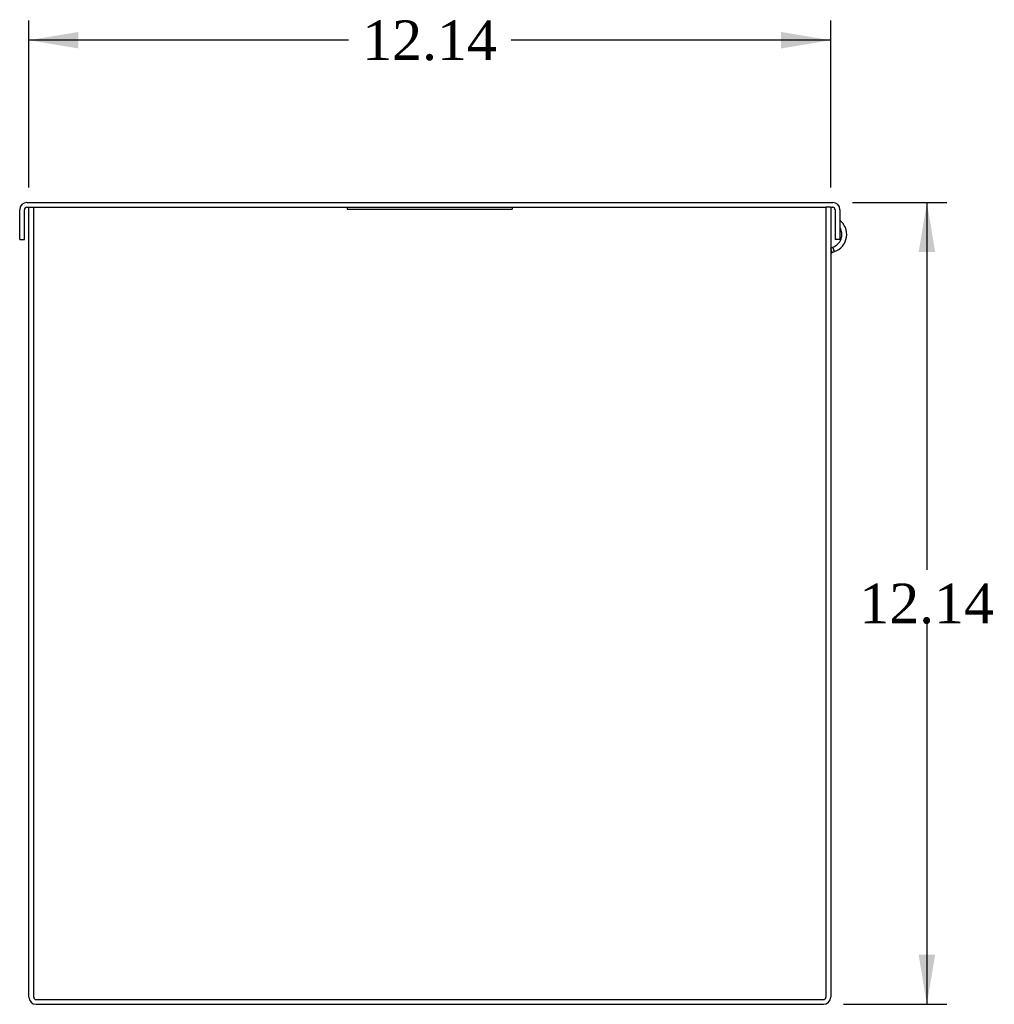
# Model space of a CAD drawing. Header units: inches. Extents: x 0 to 120, y -1 to 80.
# Tile 2 of 3: x 85 to 100, y 15 to 30. Entities that reach past the tile are written whole.
import ezdxf
from ezdxf.enums import TextEntityAlignment as Align

# ---------------------------------------------------------------- set-up
doc = ezdxf.new("R2010")
doc.units = ezdxf.units.IN
doc.header["$MEASUREMENT"] = 0
for name, color, linetype in [('COM56327-4', 7, 'Continuous'), ('COM56330-4', 7, 'Continuous'), ('Default', 7, 'Continuous'), ('QLB20316', 7, 'Continuous')]:
    doc.layers.add(name, color=color, linetype=linetype)
doc.styles.add('SEACAD_Times_New_Roman', font='times.ttf')
doc.dimstyles.new('HAMMOND_(STH_-_120x80)', dxfattribs={"dimtxt": 0.6, "dimasz": 0.75, "dimexe": 0.3, "dimexo": 0.3, "dimgap": 0.15, "dimtad": 0, "dimtih": 1, "dimtoh": 1, "dimzin": 0, "dimdsep": 46, "dimtxsty": 'SEACAD_Times_New_Roman', "dimblk1": '_SE_FILLED', "dimblk2": '_SE_FILLED', "dimsah": 1, "dimcen": 0.3, "dimadec": 0, "dimazin": 0, "dimtfac": 0.8, "dimtofl": 0, "dimtmove": 0, "dimatfit": 3, "dimfxl": 1, "dimtolj": 1, "dimtzin": 0, "dimarcsym": 0})

# ---------------------------------------------------------------- blocks, each defined once
blk = doc.blocks.new('SE4')
at = {"layer": 'COM56327-4', "color": 7, "linetype": 'Continuous'}
for p, q in [((85.47699977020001, 15.0349283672), (85.47699977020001, 26.9989283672)), ((85.47699977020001, 26.9989283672), (85.5489997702, 26.9989283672)), ((85.5489997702, 15.0349283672), (85.5489997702, 26.9989283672)), ((97.5489997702, 26.9989283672), (97.5489997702, 15.0349283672)), ((97.6209997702, 26.9989283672), (97.5489997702, 26.9989283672)), ((97.6209997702, 26.9989283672), (97.6209997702, 15.0349283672)), ((97.6209997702, 26.3820066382), (97.65581615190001, 26.3946787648)), ((97.644687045, 26.3140073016), (97.6209997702, 26.3790875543)), ((97.644687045, 26.3140073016), (97.68044160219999, 26.3270208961)), ((97.68044160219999, 26.3270208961), (97.65581615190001, 26.3946787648)), ((85.5849997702, 14.9989283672), (97.51299977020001, 14.9989283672)), ((85.5849997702, 14.9269283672), (97.51299977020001, 14.9269283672))]:
    blk.add_line(p, q, dxfattribs=at)
for centre, radius, start, end in [((97.5853599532, 26.5882554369), 0.2780000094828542, 290.0000100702, 52.6546406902), ((97.5853600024, 26.5882554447), 0.2059999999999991, 290, 30.6635362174), ((97.656999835, 26.2801783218), 0.0360000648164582, 110.0000722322, 179.9999277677), ((85.5849997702, 15.0349283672), 0.1080000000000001, 180, 270), ((85.5849997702, 15.0349283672), 0.0360000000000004, 180, 270), ((97.51299977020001, 15.0349283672), 0.108, 270, 0), ((97.51299977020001, 15.0349283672), 0.036, 270, 0)]:
    blk.add_arc(centre, radius, start, end, dxfattribs=at)
at = {"layer": 'COM56330-4', "color": 7, "linetype": 'Continuous'}
for p, q in [((85.4449997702, 27.0709283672), (97.65299977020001, 27.0709283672)), ((85.4449997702, 26.9989283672), (85.47699977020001, 26.9989283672)), ((85.5489997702, 26.9989283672), (97.5489997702, 26.9989283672)), ((97.6209997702, 26.9989283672), (97.65299977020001, 26.9989283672)), ((85.33699977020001, 26.5089283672), (85.33699977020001, 26.9629283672)), ((85.4089997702, 26.5089283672), (85.4089997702, 26.9629283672)), ((97.6889997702, 26.9629283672), (97.6889997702, 26.5089283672)), ((97.7609997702, 26.9629283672), (97.7609997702, 26.5089283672)), ((85.33699977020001, 26.5089283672), (85.4089997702, 26.5089283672)), ((97.7609997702, 26.5089283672), (97.6889997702, 26.5089283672))]:
    blk.add_line(p, q, dxfattribs=at)
for centre, radius, start, end in [((85.4449997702, 26.9629283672), 0.1080000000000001, 90, 180), ((85.4449997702, 26.9629283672), 0.0359999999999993, 90, 180), ((97.65299977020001, 26.9629283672), 0.1080000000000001, 0, 90), ((97.65299977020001, 26.9629283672), 0.0359999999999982, 0, 90)]:
    blk.add_arc(centre, radius, start, end, dxfattribs=at)
at = {"layer": 'QLB20316', "color": 7, "linetype": 'Continuous'}
for p, q in [((90.2989997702, 26.9989283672), (90.2989997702, 26.9689283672)), ((92.7989997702, 26.9989283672), (92.7989997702, 26.9689283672)), ((90.2989997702, 26.9689283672), (90.6739997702, 26.9689283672)), ((90.6739997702, 26.9689283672), (92.4239997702, 26.9689283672)), ((92.4239997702, 26.9689283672), (92.7989997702, 26.9689283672))]:
    blk.add_line(p, q, dxfattribs=at)
blk = doc.blocks.new('DMBLK1243')
at = {"layer": 'Default', "linetype": 'Continuous', "transparency": 16777216}
for points in [[(86.22699977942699, 29.65478529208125), (85.47699977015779, 29.52978529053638), (86.22699977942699, 29.40478528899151)], [(96.87099976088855, 29.65478529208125), (96.87099976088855, 29.40478528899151), (97.62099977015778, 29.52978529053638)]]:
    blk.add_hatch(color=7, dxfattribs=at).paths.add_polyline_path(points)
at = {"layer": 'Default', "color": 7, "linetype": 'Continuous', "transparency": 16777216}
for p, q in [((85.47699977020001, 27.2989283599), (85.47699977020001, 29.8297852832)), ((97.6209997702, 27.2989283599), (97.6209997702, 29.8297852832)), ((90.31530297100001, 29.5297852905), (85.47699977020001, 29.5297852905)), ((97.6209997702, 29.5297852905), (92.78269627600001, 29.5297852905))]:
    blk.add_line(p, q, dxfattribs=at)
at = {"layer": 'Default', "color": 7, "linetype": 'Continuous', "transparency": 16777216, "style": 'SEACAD_Times_New_Roman'}
blk.add_text('12.14', height=0.6, dxfattribs=at).set_placement((90.52530283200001, 29.8297852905), align=Align.TOP_LEFT)
blk = doc.blocks.new('_SE_FILLED')
at = {"color": 0}
blk.add_line((0, 0), (-1, 0), dxfattribs=at)
blk.add_solid([(0, 0), (-1, -0.1665), (-1, 0.1665), (0, 0)], dxfattribs=at)
blk = doc.blocks.new('DMBLK1244')
at = {"layer": 'Default', "linetype": 'Continuous', "transparency": 16777216}
for points in [[(99.2034476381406, 26.3209283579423), (99.07844763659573, 27.07092836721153), (98.95344763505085, 26.3209283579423)], [(99.2034476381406, 15.67692837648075), (98.95344763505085, 15.67692837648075), (99.07844763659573, 14.92692836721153)]]:
    blk.add_hatch(color=7, dxfattribs=at).paths.add_polyline_path(points)
at = {"layer": 'Default', "color": 7, "linetype": 'Continuous', "transparency": 16777216}
for p, q in [((97.9529997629, 27.0709283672), (99.3784476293, 27.0709283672)), ((99.0784476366, 27.0709283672), (99.0784476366, 21.5089279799)), ((99.0784476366, 20.6989283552), (99.0784476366, 14.9269283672)), ((97.8129997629, 14.9269283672), (99.3784476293, 14.9269283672))]:
    blk.add_line(p, q, dxfattribs=at)
at = {"layer": 'Default', "color": 7, "linetype": 'Continuous', "transparency": 16777216, "style": 'SEACAD_Times_New_Roman'}
blk.add_text('12.14', height=0.6, dxfattribs=at).set_placement((98.0547509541, 21.2989281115), align=Align.TOP_LEFT)

msp = doc.modelspace()

# ---------------------------------------------------------------- block references
at = {"layer": 'Default'}
msp.add_blockref('SE4', (0, 0), dxfattribs=at)

# ---------------------------------------------------------------- dimensions: what is measured, and where the dimension line sits
at = {"layer": 'Default', "color": 7, "linetype": 'Continuous'}
dim = msp.add_linear_dim(base=(85.47699977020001, 29.5297852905), p1=(97.6209997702, 26.9989283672), p2=(85.47699977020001, 26.9989283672), text='\\A1;<>', dimstyle='HAMMOND_(STH_-_120x80)', dxfattribs=at)
dim.commit()
dim.dimension.update_dxf_attribs({"geometry": 'DMBLK1243', "text_midpoint": (91.54899951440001, 29.5297852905), "dimtype": 160})
dim = msp.add_linear_dim(base=(99.0784476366, 14.9269283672), p1=(97.65299977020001, 27.0709283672), p2=(97.51299977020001, 14.9269283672), angle=90, text='\\A1;<>', dimstyle='HAMMOND_(STH_-_120x80)', dxfattribs=at)
dim.commit()
dim.dimension.update_dxf_attribs({"geometry": 'DMBLK1244', "text_midpoint": (99.0784476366, 20.9989281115), "dimtype": 160})

doc.saveas('drawing.dxf')
